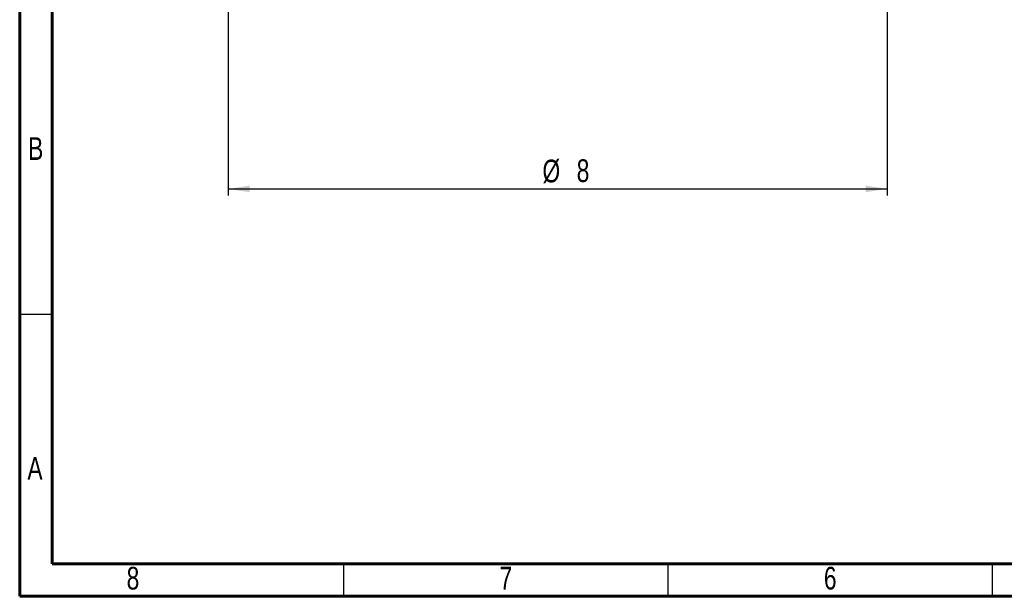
# Model space of a CAD drawing. Header units: inches. Extents: x 0.6 to 16.3, y 0.2 to 11.5.
# Tile 1 of 12: x 0.6 to 6.6, y 0.2 to 3.7. Entities that reach past the tile are written whole.
import ezdxf

# ---------------------------------------------------------------- set-up
doc = ezdxf.new("R2010")
doc.units = ezdxf.units.IN
doc.header["$MEASUREMENT"] = 0
doc.layers.add('FORMAT', color=7, linetype='Continuous')
doc.styles.add('SLDTEXTSTYLE0', font='TXT', dxfattribs={"width": 0.75})
doc.dimstyles.new('SLDDIMSTYLE0', dxfattribs={"dimtxt": 0.137795, "dimasz": 0.13, "dimexe": 0, "dimexo": 0.0625, "dimgap": 0.034449, "dimtad": 1, "dimlfac": 2, "dimrnd": 1e-09, "dimzin": 12, "dimdsep": 46, "dimlunit": 5, "dimtxsty": 'SLDTEXTSTYLE0', "dimsah": 1, "dimcen": 0.09, "dimadec": 0, "dimazin": 3, "dimtfac": 1, "dimtofl": 0, "dimtmove": 0, "dimatfit": 3, "dimfxl": 1, "dimfrac": 2, "dimtolj": 1, "dimtzin": 12, "dimarcsym": 0})

# ---------------------------------------------------------------- blocks, each defined once
blk = doc.blocks.new('_D')
at = {"layer": 'FORMAT'}
for p, q in [((1.8559, 5.7335), (1.8559, 2.6311)), ((5.8559, 5.7335), (5.8559, 2.6311)), ((1.8559, 2.6705), (5.8559, 2.6705))]:
    blk.add_line(p, q, dxfattribs=at)
for points in [[(1.8559, 2.6705), (1.9859, 2.6505), (1.9859, 2.6905)], [(5.8559, 2.6705), (5.7259, 2.6905), (5.7259, 2.6505)]]:
    blk.add_solid(points, dxfattribs=at)
at = {"layer": 'FORMAT', "char_height": 0.1378, "attachment_point": 1, "style": 'SLDTEXTSTYLE0'}
for s, insert in [('%%c', (3.7637, 2.8481)), ('8', (3.9715, 2.8502))]:
    blk.add_mtext(s, dxfattribs=dict(at, insert=insert))

msp = doc.modelspace()

# ---------------------------------------------------------------- linework, layer by layer
at = {"color": 7, "linetype": 'Continuous', "lineweight": 60}
for p, q in [((0.59055118, 0.19685039), (0.59055118, 11.49606299)), ((0.78740157, 0.39370079), (0.78740157, 11.2992126)), ((16.14173228, 0.39370079), (0.78740157, 0.39370079)), ((16.33858268, 0.19685039), (0.59055118, 0.19685039))]:
    msp.add_line(p, q, dxfattribs=at)
at = {"color": 7, "linetype": 'Continuous', "lineweight": 30}
for p, q in [((0.59055118, 1.90944882), (0.78740157, 1.90944882)), ((2.55905512, 0.19685039), (2.55905512, 0.39370079)), ((4.52755906, 0.19685039), (4.52755906, 0.39370079)), ((6.49606299, 0.19685039), (6.49606299, 0.39370079))]:
    msp.add_line(p, q, dxfattribs=at)

# ---------------------------------------------------------------- texts
at = {"color": 7, "linetype": 'Continuous', "lineweight": 0, "char_height": 0.13779528, "attachment_point": 2, "style": 'SLDTEXTSTYLE0'}
for s, insert in [('B', (0.68792377, 2.98412194)), ('A', (0.68347414, 1.0426186)), ('8', (1.27814004, 0.37585422)), ('7', (3.54191956, 0.37585422)), ('6', (5.5104235, 0.37585422))]:
    msp.add_mtext(s, dxfattribs=dict(at, insert=insert))

# ---------------------------------------------------------------- dimensions: what is measured, and where the dimension line sits
at = {"layer": 'FORMAT'}
dim = msp.add_linear_dim(base=(5.85594678, 2.6704933), p1=(1.85594678, 5.77285551), p2=(5.85594678, 5.77285551), text='%%c<>', dimstyle='SLDDIMSTYLE0', dxfattribs=at)
dim.commit()
dim.dimension.update_dxf_attribs({"geometry": '_D', "text_midpoint": (3.91849268, 2.6704933), "dimtype": 160})

doc.saveas('drawing.dxf')
